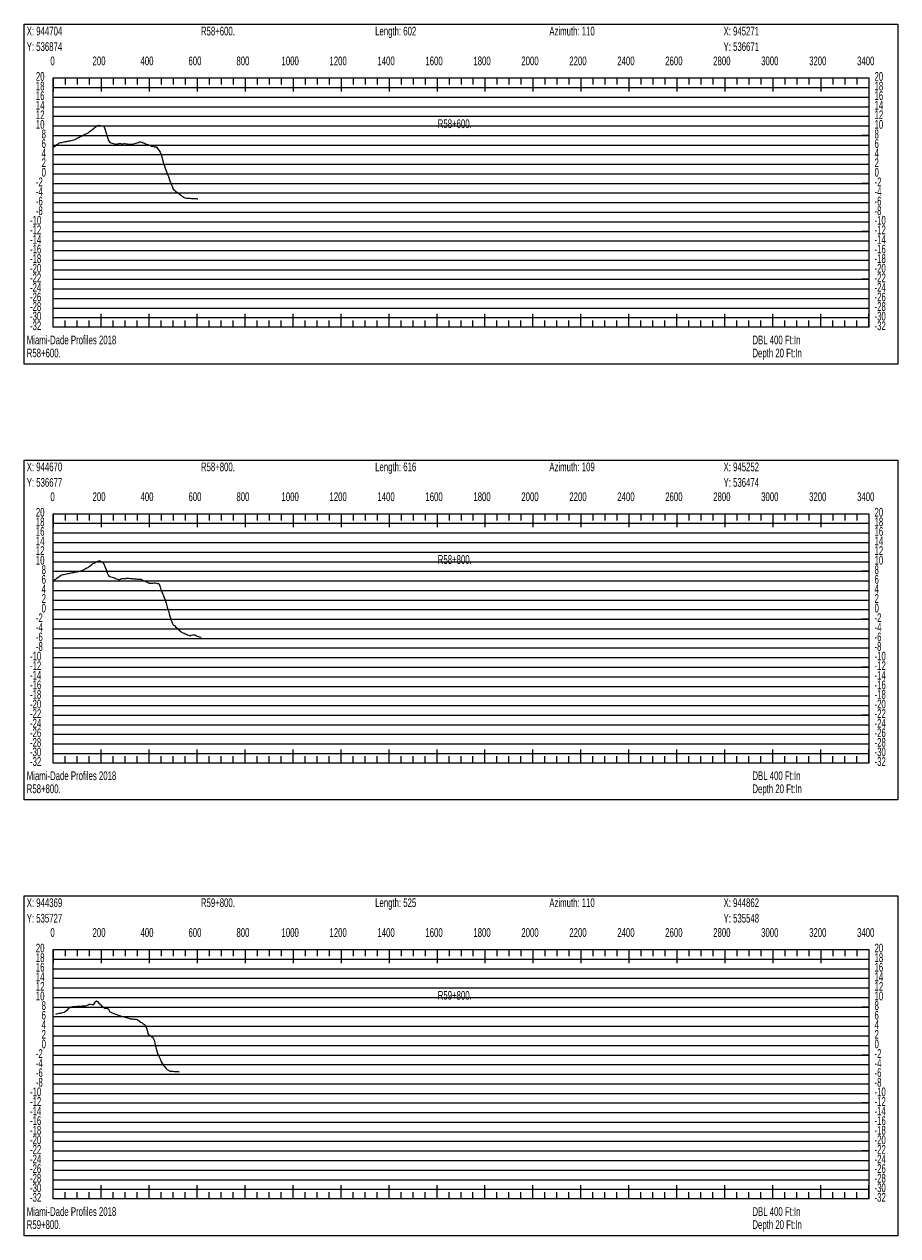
# Model space of a CAD drawing. Header units: feet. Extents: x 1 to 30, y -268 to -1.
# Tile 36 of 94: x 1 to 10, y -164 to -151. Entities that reach past the tile are written whole.
import ezdxf

# ---------------------------------------------------------------- set-up
doc = ezdxf.new("R2010")
doc.units = ezdxf.units.FT
doc.header["$MEASUREMENT"] = 0
doc.layers.add('LABELS', color=7, linetype='Continuous')
doc.layers.add('XSECTION', color=7, linetype='Continuous')

msp = doc.modelspace()

# ---------------------------------------------------------------- linework, layer by layer
at = {"layer": 'XSECTION', "color": 0, "linetype": 'Continuous'}
for points in [[(1, -150.985), (10.106, -150.985), (10.106, -154.53), (1, -154.53), (1, -150.985)], [(1.303, -151.545), (9.803, -151.545), (9.803, -154.145), (1.303, -154.145), (1.303, -151.545)], [(1.303, -151.545), (1.303, -151.686)], [(1.303, -151.545), (1.303, -151.686)], [(1.303, -151.545), (1.303, -151.615)], [(1.303, -151.545), (1.303, -151.615)], [(1.428, -151.545), (1.428, -151.615)], [(1.553, -151.545), (1.553, -151.615)], [(1.678, -151.545), (1.678, -151.615)], [(1.803, -151.545), (1.803, -151.686)], [(1.803, -151.545), (1.803, -151.615)], [(1.928, -151.545), (1.928, -151.615)], [(2.053, -151.545), (2.053, -151.615)], [(2.178, -151.545), (2.178, -151.615)], [(2.303, -151.545), (2.303, -151.686)], [(2.303, -151.545), (2.303, -151.615)], [(2.428, -151.545), (2.428, -151.615)], [(2.553, -151.545), (2.553, -151.615)], [(2.678, -151.545), (2.678, -151.615)], [(2.803, -151.545), (2.803, -151.686)], [(2.803, -151.545), (2.803, -151.615)], [(2.928, -151.545), (2.928, -151.615)], [(3.053, -151.545), (3.053, -151.615)], [(3.178, -151.545), (3.178, -151.615)], [(3.303, -151.545), (3.303, -151.686)], [(3.303, -151.545), (3.303, -151.615)], [(3.428, -151.545), (3.428, -151.615)], [(3.553, -151.545), (3.553, -151.615)], [(3.678, -151.545), (3.678, -151.615)], [(3.803, -151.545), (3.803, -151.686)], [(3.803, -151.545), (3.803, -151.615)], [(3.928, -151.545), (3.928, -151.615)], [(4.053, -151.545), (4.053, -151.615)], [(4.178, -151.545), (4.178, -151.615)], [(4.303, -151.545), (4.303, -151.686)], [(4.303, -151.545), (4.303, -151.615)], [(4.428, -151.545), (4.428, -151.615)], [(4.553, -151.545), (4.553, -151.615)], [(4.678, -151.545), (4.678, -151.615)], [(4.803, -151.545), (4.803, -151.686)], [(4.803, -151.545), (4.803, -151.615)], [(4.928, -151.545), (4.928, -151.615)], [(5.053, -151.545), (5.053, -151.615)], [(5.178, -151.545), (5.178, -151.615)], [(5.303, -151.545), (5.303, -151.686)], [(5.303, -151.545), (5.303, -151.615)], [(5.428, -151.545), (5.428, -151.615)], [(5.553, -151.545), (5.553, -151.615)], [(5.678, -151.545), (5.678, -151.615)], [(5.803, -151.545), (5.803, -151.686)], [(5.803, -151.545), (5.803, -151.615)], [(5.928, -151.545), (5.928, -151.615)], [(6.053, -151.545), (6.053, -151.615)], [(6.178, -151.545), (6.178, -151.615)], [(6.303, -151.545), (6.303, -151.686)], [(6.303, -151.545), (6.303, -151.615)], [(6.428, -151.545), (6.428, -151.615)], [(6.553, -151.545), (6.553, -151.615)], [(6.678, -151.545), (6.678, -151.615)], [(6.803, -151.545), (6.803, -151.686)], [(6.803, -151.545), (6.803, -151.615)], [(6.928, -151.545), (6.928, -151.615)], [(7.053, -151.545), (7.053, -151.615)], [(7.178, -151.545), (7.178, -151.615)], [(7.303, -151.545), (7.303, -151.686)], [(7.303, -151.545), (7.303, -151.615)], [(7.428, -151.545), (7.428, -151.615)], [(7.553, -151.545), (7.553, -151.615)], [(7.678, -151.545), (7.678, -151.615)], [(7.803, -151.545), (7.803, -151.686)], [(7.803, -151.545), (7.803, -151.615)], [(7.928, -151.545), (7.928, -151.615)], [(8.053, -151.545), (8.053, -151.615)], [(8.178, -151.545), (8.178, -151.615)], [(8.303, -151.545), (8.303, -151.686)], [(8.303, -151.545), (8.303, -151.615)], [(8.428, -151.545), (8.428, -151.615)], [(8.553, -151.545), (8.553, -151.615)], [(8.678, -151.545), (8.678, -151.615)], [(8.803, -151.545), (8.803, -151.686)], [(8.803, -151.545), (8.803, -151.615)], [(8.928, -151.545), (8.928, -151.615)], [(9.053, -151.545), (9.053, -151.615)], [(9.178, -151.545), (9.178, -151.615)], [(9.303, -151.545), (9.303, -151.686)], [(9.303, -151.545), (9.303, -151.615)], [(9.428, -151.545), (9.428, -151.615)], [(9.553, -151.545), (9.553, -151.615)], [(9.678, -151.545), (9.678, -151.615)], [(9.803, -151.545), (9.803, -151.686)], [(9.803, -151.545), (9.803, -151.615)], [(1.303, -152.145), (1.373, -152.145)], [(9.803, -152.145), (9.733, -152.145)], [(1.303, -152.645), (1.373, -152.645)], [(9.803, -152.645), (9.733, -152.645)], [(1.303, -153.145), (1.373, -153.145)], [(9.803, -153.145), (9.733, -153.145)], [(1.303, -153.645), (1.373, -153.645)], [(9.803, -153.645), (9.733, -153.645)], [(1.303, -154.145), (1.303, -154.004)], [(1.303, -154.145), (1.303, -154.004)], [(1.803, -154.145), (1.803, -154.004)], [(2.303, -154.145), (2.303, -154.004)], [(2.803, -154.145), (2.803, -154.004)], [(3.303, -154.145), (3.303, -154.004)], [(3.803, -154.145), (3.803, -154.004)], [(4.303, -154.145), (4.303, -154.004)], [(4.803, -154.145), (4.803, -154.004)], [(5.303, -154.145), (5.303, -154.004)], [(5.803, -154.145), (5.803, -154.004)], [(6.303, -154.145), (6.303, -154.004)], [(6.803, -154.145), (6.803, -154.004)], [(7.303, -154.145), (7.303, -154.004)], [(7.803, -154.145), (7.803, -154.004)], [(8.303, -154.145), (8.303, -154.004)], [(8.803, -154.145), (8.803, -154.004)], [(9.303, -154.145), (9.303, -154.004)], [(9.803, -154.145), (9.803, -154.004)], [(1.303, -154.145), (1.303, -154.075)], [(1.303, -154.145), (1.303, -154.075)], [(1.428, -154.145), (1.428, -154.075)], [(1.553, -154.145), (1.553, -154.075)], [(1.678, -154.145), (1.678, -154.075)], [(1.803, -154.145), (1.803, -154.075)], [(1.928, -154.145), (1.928, -154.075)], [(2.053, -154.145), (2.053, -154.075)], [(2.178, -154.145), (2.178, -154.075)], [(2.303, -154.145), (2.303, -154.075)], [(2.428, -154.145), (2.428, -154.075)], [(2.553, -154.145), (2.553, -154.075)], [(2.678, -154.145), (2.678, -154.075)], [(2.803, -154.145), (2.803, -154.075)], [(2.928, -154.145), (2.928, -154.075)], [(3.053, -154.145), (3.053, -154.075)], [(3.178, -154.145), (3.178, -154.075)], [(3.303, -154.145), (3.303, -154.075)], [(3.428, -154.145), (3.428, -154.075)], [(3.553, -154.145), (3.553, -154.075)], [(3.678, -154.145), (3.678, -154.075)], [(3.803, -154.145), (3.803, -154.075)], [(3.928, -154.145), (3.928, -154.075)], [(4.053, -154.145), (4.053, -154.075)], [(4.178, -154.145), (4.178, -154.075)], [(4.303, -154.145), (4.303, -154.075)], [(4.428, -154.145), (4.428, -154.075)], [(4.553, -154.145), (4.553, -154.075)], [(4.678, -154.145), (4.678, -154.075)], [(4.803, -154.145), (4.803, -154.075)], [(4.928, -154.145), (4.928, -154.075)], [(5.053, -154.145), (5.053, -154.075)], [(5.178, -154.145), (5.178, -154.075)], [(5.303, -154.145), (5.303, -154.075)], [(5.428, -154.145), (5.428, -154.075)], [(5.553, -154.145), (5.553, -154.075)], [(5.678, -154.145), (5.678, -154.075)], [(5.803, -154.145), (5.803, -154.075)], [(5.928, -154.145), (5.928, -154.075)], [(6.053, -154.145), (6.053, -154.075)], [(6.178, -154.145), (6.178, -154.075)], [(6.303, -154.145), (6.303, -154.075)], [(6.428, -154.145), (6.428, -154.075)], [(6.553, -154.145), (6.553, -154.075)], [(6.678, -154.145), (6.678, -154.075)], [(6.803, -154.145), (6.803, -154.075)], [(6.928, -154.145), (6.928, -154.075)], [(7.053, -154.145), (7.053, -154.075)], [(7.178, -154.145), (7.178, -154.075)], [(7.303, -154.145), (7.303, -154.075)], [(7.428, -154.145), (7.428, -154.075)], [(7.553, -154.145), (7.553, -154.075)], [(7.678, -154.145), (7.678, -154.075)], [(7.803, -154.145), (7.803, -154.075)], [(7.928, -154.145), (7.928, -154.075)], [(8.053, -154.145), (8.053, -154.075)], [(8.178, -154.145), (8.178, -154.075)], [(8.303, -154.145), (8.303, -154.075)], [(8.428, -154.145), (8.428, -154.075)], [(8.553, -154.145), (8.553, -154.075)], [(8.678, -154.145), (8.678, -154.075)], [(8.803, -154.145), (8.803, -154.075)], [(8.928, -154.145), (8.928, -154.075)], [(9.053, -154.145), (9.053, -154.075)], [(9.178, -154.145), (9.178, -154.075)], [(9.303, -154.145), (9.303, -154.075)], [(9.428, -154.145), (9.428, -154.075)], [(9.553, -154.145), (9.553, -154.075)], [(9.678, -154.145), (9.678, -154.075)], [(9.803, -154.145), (9.803, -154.075)], [(1, -155.53), (10.106, -155.53), (10.106, -159.075), (1, -159.075), (1, -155.53)], [(1.303, -156.09), (9.803, -156.09), (9.803, -158.69), (1.303, -158.69), (1.303, -156.09)], [(1.303, -156.09), (1.303, -156.231)], [(1.303, -156.09), (1.303, -156.231)], [(1.303, -156.09), (1.303, -156.16)], [(1.303, -156.09), (1.303, -156.16)], [(1.428, -156.09), (1.428, -156.16)], [(1.553, -156.09), (1.553, -156.16)], [(1.678, -156.09), (1.678, -156.16)], [(1.803, -156.09), (1.803, -156.231)], [(1.803, -156.09), (1.803, -156.16)], [(1.928, -156.09), (1.928, -156.16)], [(2.053, -156.09), (2.053, -156.16)], [(2.178, -156.09), (2.178, -156.16)], [(2.303, -156.09), (2.303, -156.231)], [(2.303, -156.09), (2.303, -156.16)], [(2.428, -156.09), (2.428, -156.16)], [(2.553, -156.09), (2.553, -156.16)], [(2.678, -156.09), (2.678, -156.16)], [(2.803, -156.09), (2.803, -156.231)], [(2.803, -156.09), (2.803, -156.16)], [(2.928, -156.09), (2.928, -156.16)], [(3.053, -156.09), (3.053, -156.16)], [(3.178, -156.09), (3.178, -156.16)], [(3.303, -156.09), (3.303, -156.231)], [(3.303, -156.09), (3.303, -156.16)], [(3.428, -156.09), (3.428, -156.16)], [(3.553, -156.09), (3.553, -156.16)], [(3.678, -156.09), (3.678, -156.16)], [(3.803, -156.09), (3.803, -156.231)], [(3.803, -156.09), (3.803, -156.16)], [(3.928, -156.09), (3.928, -156.16)], [(4.053, -156.09), (4.053, -156.16)], [(4.178, -156.09), (4.178, -156.16)], [(4.303, -156.09), (4.303, -156.231)], [(4.303, -156.09), (4.303, -156.16)], [(4.428, -156.09), (4.428, -156.16)], [(4.553, -156.09), (4.553, -156.16)], [(4.678, -156.09), (4.678, -156.16)], [(4.803, -156.09), (4.803, -156.231)], [(4.803, -156.09), (4.803, -156.16)], [(4.928, -156.09), (4.928, -156.16)], [(5.053, -156.09), (5.053, -156.16)], [(5.178, -156.09), (5.178, -156.16)], [(5.303, -156.09), (5.303, -156.231)], [(5.303, -156.09), (5.303, -156.16)], [(5.428, -156.09), (5.428, -156.16)], [(5.553, -156.09), (5.553, -156.16)], [(5.678, -156.09), (5.678, -156.16)], [(5.803, -156.09), (5.803, -156.231)], [(5.803, -156.09), (5.803, -156.16)], [(5.928, -156.09), (5.928, -156.16)], [(6.053, -156.09), (6.053, -156.16)], [(6.178, -156.09), (6.178, -156.16)], [(6.303, -156.09), (6.303, -156.231)], [(6.303, -156.09), (6.303, -156.16)], [(6.428, -156.09), (6.428, -156.16)], [(6.553, -156.09), (6.553, -156.16)], [(6.678, -156.09), (6.678, -156.16)], [(6.803, -156.09), (6.803, -156.231)], [(6.803, -156.09), (6.803, -156.16)], [(6.928, -156.09), (6.928, -156.16)], [(7.053, -156.09), (7.053, -156.16)], [(7.178, -156.09), (7.178, -156.16)], [(7.303, -156.09), (7.303, -156.231)], [(7.303, -156.09), (7.303, -156.16)], [(7.428, -156.09), (7.428, -156.16)], [(7.553, -156.09), (7.553, -156.16)], [(7.678, -156.09), (7.678, -156.16)], [(7.803, -156.09), (7.803, -156.231)], [(7.803, -156.09), (7.803, -156.16)], [(7.928, -156.09), (7.928, -156.16)], [(8.053, -156.09), (8.053, -156.16)], [(8.178, -156.09), (8.178, -156.16)], [(8.303, -156.09), (8.303, -156.231)], [(8.303, -156.09), (8.303, -156.16)], [(8.428, -156.09), (8.428, -156.16)], [(8.553, -156.09), (8.553, -156.16)], [(8.678, -156.09), (8.678, -156.16)], [(8.803, -156.09), (8.803, -156.231)], [(8.803, -156.09), (8.803, -156.16)], [(8.928, -156.09), (8.928, -156.16)], [(9.053, -156.09), (9.053, -156.16)], [(9.178, -156.09), (9.178, -156.16)], [(9.303, -156.09), (9.303, -156.231)], [(9.303, -156.09), (9.303, -156.16)], [(9.428, -156.09), (9.428, -156.16)], [(9.553, -156.09), (9.553, -156.16)], [(9.678, -156.09), (9.678, -156.16)], [(9.803, -156.09), (9.803, -156.231)], [(9.803, -156.09), (9.803, -156.16)], [(1.303, -156.69), (1.373, -156.69)], [(9.803, -156.69), (9.733, -156.69)], [(1.303, -157.19), (1.373, -157.19)], [(9.803, -157.19), (9.733, -157.19)], [(1.303, -157.69), (1.373, -157.69)], [(9.803, -157.69), (9.733, -157.69)], [(1.303, -158.19), (1.373, -158.19)], [(9.803, -158.19), (9.733, -158.19)], [(1.303, -158.69), (1.303, -158.549)], [(1.303, -158.69), (1.303, -158.549)], [(1.803, -158.69), (1.803, -158.549)], [(2.303, -158.69), (2.303, -158.549)], [(2.803, -158.69), (2.803, -158.549)], [(3.303, -158.69), (3.303, -158.549)], [(3.803, -158.69), (3.803, -158.549)], [(4.303, -158.69), (4.303, -158.549)], [(4.803, -158.69), (4.803, -158.549)], [(5.303, -158.69), (5.303, -158.549)], [(5.803, -158.69), (5.803, -158.549)], [(6.303, -158.69), (6.303, -158.549)], [(6.803, -158.69), (6.803, -158.549)], [(7.303, -158.69), (7.303, -158.549)], [(7.803, -158.69), (7.803, -158.549)], [(8.303, -158.69), (8.303, -158.549)], [(8.803, -158.69), (8.803, -158.549)], [(9.303, -158.69), (9.303, -158.549)], [(9.803, -158.69), (9.803, -158.549)], [(1.303, -158.69), (1.303, -158.62)], [(1.303, -158.69), (1.303, -158.62)], [(1.428, -158.69), (1.428, -158.62)], [(1.553, -158.69), (1.553, -158.62)], [(1.678, -158.69), (1.678, -158.62)], [(1.803, -158.69), (1.803, -158.62)], [(1.928, -158.69), (1.928, -158.62)], [(2.053, -158.69), (2.053, -158.62)], [(2.178, -158.69), (2.178, -158.62)], [(2.303, -158.69), (2.303, -158.62)], [(2.428, -158.69), (2.428, -158.62)], [(2.553, -158.69), (2.553, -158.62)], [(2.678, -158.69), (2.678, -158.62)], [(2.803, -158.69), (2.803, -158.62)], [(2.928, -158.69), (2.928, -158.62)], [(3.053, -158.69), (3.053, -158.62)], [(3.178, -158.69), (3.178, -158.62)], [(3.303, -158.69), (3.303, -158.62)], [(3.428, -158.69), (3.428, -158.62)], [(3.553, -158.69), (3.553, -158.62)], [(3.678, -158.69), (3.678, -158.62)], [(3.803, -158.69), (3.803, -158.62)], [(3.928, -158.69), (3.928, -158.62)], [(4.053, -158.69), (4.053, -158.62)], [(4.178, -158.69), (4.178, -158.62)], [(4.303, -158.69), (4.303, -158.62)], [(4.428, -158.69), (4.428, -158.62)], [(4.553, -158.69), (4.553, -158.62)], [(4.678, -158.69), (4.678, -158.62)], [(4.803, -158.69), (4.803, -158.62)], [(4.928, -158.69), (4.928, -158.62)], [(5.053, -158.69), (5.053, -158.62)], [(5.178, -158.69), (5.178, -158.62)], [(5.303, -158.69), (5.303, -158.62)], [(5.428, -158.69), (5.428, -158.62)], [(5.553, -158.69), (5.553, -158.62)], [(5.678, -158.69), (5.678, -158.62)], [(5.803, -158.69), (5.803, -158.62)], [(5.928, -158.69), (5.928, -158.62)], [(6.053, -158.69), (6.053, -158.62)], [(6.178, -158.69), (6.178, -158.62)], [(6.303, -158.69), (6.303, -158.62)], [(6.428, -158.69), (6.428, -158.62)], [(6.553, -158.69), (6.553, -158.62)], [(6.678, -158.69), (6.678, -158.62)], [(6.803, -158.69), (6.803, -158.62)], [(6.928, -158.69), (6.928, -158.62)], [(7.053, -158.69), (7.053, -158.62)], [(7.178, -158.69), (7.178, -158.62)], [(7.303, -158.69), (7.303, -158.62)], [(7.428, -158.69), (7.428, -158.62)], [(7.553, -158.69), (7.553, -158.62)], [(7.678, -158.69), (7.678, -158.62)], [(7.803, -158.69), (7.803, -158.62)], [(7.928, -158.69), (7.928, -158.62)], [(8.053, -158.69), (8.053, -158.62)], [(8.178, -158.69), (8.178, -158.62)], [(8.303, -158.69), (8.303, -158.62)], [(8.428, -158.69), (8.428, -158.62)], [(8.553, -158.69), (8.553, -158.62)], [(8.678, -158.69), (8.678, -158.62)], [(8.803, -158.69), (8.803, -158.62)], [(8.928, -158.69), (8.928, -158.62)], [(9.053, -158.69), (9.053, -158.62)], [(9.178, -158.69), (9.178, -158.62)], [(9.303, -158.69), (9.303, -158.62)], [(9.428, -158.69), (9.428, -158.62)], [(9.553, -158.69), (9.553, -158.62)], [(9.678, -158.69), (9.678, -158.62)], [(9.803, -158.69), (9.803, -158.62)], [(1, -160.075), (10.106, -160.075), (10.106, -163.62), (1, -163.62), (1, -160.075)], [(1.303, -160.635), (9.803, -160.635), (9.803, -163.235), (1.303, -163.235), (1.303, -160.635)], [(1.303, -160.635), (1.303, -160.776)], [(1.303, -160.635), (1.303, -160.776)], [(1.303, -160.635), (1.303, -160.705)], [(1.303, -160.635), (1.303, -160.705)], [(1.428, -160.635), (1.428, -160.705)], [(1.553, -160.635), (1.553, -160.705)], [(1.678, -160.635), (1.678, -160.705)], [(1.803, -160.635), (1.803, -160.776)], [(1.803, -160.635), (1.803, -160.705)], [(1.928, -160.635), (1.928, -160.705)], [(2.053, -160.635), (2.053, -160.705)], [(2.178, -160.635), (2.178, -160.705)], [(2.303, -160.635), (2.303, -160.776)], [(2.303, -160.635), (2.303, -160.705)], [(2.428, -160.635), (2.428, -160.705)], [(2.553, -160.635), (2.553, -160.705)], [(2.678, -160.635), (2.678, -160.705)], [(2.803, -160.635), (2.803, -160.776)], [(2.803, -160.635), (2.803, -160.705)], [(2.928, -160.635), (2.928, -160.705)], [(3.053, -160.635), (3.053, -160.705)], [(3.178, -160.635), (3.178, -160.705)], [(3.303, -160.635), (3.303, -160.776)], [(3.303, -160.635), (3.303, -160.705)], [(3.428, -160.635), (3.428, -160.705)], [(3.553, -160.635), (3.553, -160.705)], [(3.678, -160.635), (3.678, -160.705)], [(3.803, -160.635), (3.803, -160.776)], [(3.803, -160.635), (3.803, -160.705)], [(3.928, -160.635), (3.928, -160.705)], [(4.053, -160.635), (4.053, -160.705)], [(4.178, -160.635), (4.178, -160.705)], [(4.303, -160.635), (4.303, -160.776)], [(4.303, -160.635), (4.303, -160.705)], [(4.428, -160.635), (4.428, -160.705)], [(4.553, -160.635), (4.553, -160.705)], [(4.678, -160.635), (4.678, -160.705)], [(4.803, -160.635), (4.803, -160.776)], [(4.803, -160.635), (4.803, -160.705)], [(4.928, -160.635), (4.928, -160.705)], [(5.053, -160.635), (5.053, -160.705)], [(5.178, -160.635), (5.178, -160.705)], [(5.303, -160.635), (5.303, -160.776)], [(5.303, -160.635), (5.303, -160.705)], [(5.428, -160.635), (5.428, -160.705)], [(5.553, -160.635), (5.553, -160.705)], [(5.678, -160.635), (5.678, -160.705)], [(5.803, -160.635), (5.803, -160.776)], [(5.803, -160.635), (5.803, -160.705)], [(5.928, -160.635), (5.928, -160.705)], [(6.053, -160.635), (6.053, -160.705)], [(6.178, -160.635), (6.178, -160.705)], [(6.303, -160.635), (6.303, -160.776)], [(6.303, -160.635), (6.303, -160.705)], [(6.428, -160.635), (6.428, -160.705)], [(6.553, -160.635), (6.553, -160.705)], [(6.678, -160.635), (6.678, -160.705)], [(6.803, -160.635), (6.803, -160.776)], [(6.803, -160.635), (6.803, -160.705)], [(6.928, -160.635), (6.928, -160.705)], [(7.053, -160.635), (7.053, -160.705)], [(7.178, -160.635), (7.178, -160.705)], [(7.303, -160.635), (7.303, -160.776)], [(7.303, -160.635), (7.303, -160.705)], [(7.428, -160.635), (7.428, -160.705)], [(7.553, -160.635), (7.553, -160.705)], [(7.678, -160.635), (7.678, -160.705)], [(7.803, -160.635), (7.803, -160.776)], [(7.803, -160.635), (7.803, -160.705)], [(7.928, -160.635), (7.928, -160.705)], [(8.053, -160.635), (8.053, -160.705)], [(8.178, -160.635), (8.178, -160.705)], [(8.303, -160.635), (8.303, -160.776)], [(8.303, -160.635), (8.303, -160.705)], [(8.428, -160.635), (8.428, -160.705)], [(8.553, -160.635), (8.553, -160.705)], [(8.678, -160.635), (8.678, -160.705)], [(8.803, -160.635), (8.803, -160.776)], [(8.803, -160.635), (8.803, -160.705)], [(8.928, -160.635), (8.928, -160.705)], [(9.053, -160.635), (9.053, -160.705)], [(9.178, -160.635), (9.178, -160.705)], [(9.303, -160.635), (9.303, -160.776)], [(9.303, -160.635), (9.303, -160.705)], [(9.428, -160.635), (9.428, -160.705)], [(9.553, -160.635), (9.553, -160.705)], [(9.678, -160.635), (9.678, -160.705)], [(9.803, -160.635), (9.803, -160.776)], [(9.803, -160.635), (9.803, -160.705)], [(1.303, -161.235), (1.373, -161.235)], [(9.803, -161.235), (9.733, -161.235)], [(1.303, -161.735), (1.373, -161.735)], [(9.803, -161.735), (9.733, -161.735)], [(1.303, -162.235), (1.373, -162.235)], [(9.803, -162.235), (9.733, -162.235)], [(1.303, -162.735), (1.373, -162.735)], [(9.803, -162.735), (9.733, -162.735)], [(1.303, -163.235), (1.303, -163.094)], [(1.303, -163.235), (1.303, -163.094)], [(1.803, -163.235), (1.803, -163.094)], [(2.303, -163.235), (2.303, -163.094)], [(2.803, -163.235), (2.803, -163.094)], [(3.303, -163.235), (3.303, -163.094)], [(3.803, -163.235), (3.803, -163.094)], [(4.303, -163.235), (4.303, -163.094)], [(4.803, -163.235), (4.803, -163.094)], [(5.303, -163.235), (5.303, -163.094)], [(5.803, -163.235), (5.803, -163.094)], [(6.303, -163.235), (6.303, -163.094)], [(6.803, -163.235), (6.803, -163.094)], [(7.303, -163.235), (7.303, -163.094)], [(7.803, -163.235), (7.803, -163.094)], [(8.303, -163.235), (8.303, -163.094)], [(8.803, -163.235), (8.803, -163.094)], [(9.303, -163.235), (9.303, -163.094)], [(9.803, -163.235), (9.803, -163.094)], [(1.303, -163.235), (1.303, -163.165)], [(1.303, -163.235), (1.303, -163.165)], [(1.428, -163.235), (1.428, -163.165)], [(1.553, -163.235), (1.553, -163.165)], [(1.678, -163.235), (1.678, -163.165)], [(1.803, -163.235), (1.803, -163.165)], [(1.928, -163.235), (1.928, -163.165)], [(2.053, -163.235), (2.053, -163.165)], [(2.178, -163.235), (2.178, -163.165)], [(2.303, -163.235), (2.303, -163.165)], [(2.428, -163.235), (2.428, -163.165)], [(2.553, -163.235), (2.553, -163.165)], [(2.678, -163.235), (2.678, -163.165)], [(2.803, -163.235), (2.803, -163.165)], [(2.928, -163.235), (2.928, -163.165)], [(3.053, -163.235), (3.053, -163.165)], [(3.178, -163.235), (3.178, -163.165)], [(3.303, -163.235), (3.303, -163.165)], [(3.428, -163.235), (3.428, -163.165)], [(3.553, -163.235), (3.553, -163.165)], [(3.678, -163.235), (3.678, -163.165)], [(3.803, -163.235), (3.803, -163.165)], [(3.928, -163.235), (3.928, -163.165)], [(4.053, -163.235), (4.053, -163.165)], [(4.178, -163.235), (4.178, -163.165)], [(4.303, -163.235), (4.303, -163.165)], [(4.428, -163.235), (4.428, -163.165)], [(4.553, -163.235), (4.553, -163.165)], [(4.678, -163.235), (4.678, -163.165)], [(4.803, -163.235), (4.803, -163.165)], [(4.928, -163.235), (4.928, -163.165)], [(5.053, -163.235), (5.053, -163.165)], [(5.178, -163.235), (5.178, -163.165)], [(5.303, -163.235), (5.303, -163.165)], [(5.428, -163.235), (5.428, -163.165)], [(5.553, -163.235), (5.553, -163.165)], [(5.678, -163.235), (5.678, -163.165)], [(5.803, -163.235), (5.803, -163.165)], [(5.928, -163.235), (5.928, -163.165)], [(6.053, -163.235), (6.053, -163.165)], [(6.178, -163.235), (6.178, -163.165)], [(6.303, -163.235), (6.303, -163.165)], [(6.428, -163.235), (6.428, -163.165)], [(6.553, -163.235), (6.553, -163.165)], [(6.678, -163.235), (6.678, -163.165)], [(6.803, -163.235), (6.803, -163.165)], [(6.928, -163.235), (6.928, -163.165)], [(7.053, -163.235), (7.053, -163.165)], [(7.178, -163.235), (7.178, -163.165)], [(7.303, -163.235), (7.303, -163.165)], [(7.428, -163.235), (7.428, -163.165)], [(7.553, -163.235), (7.553, -163.165)], [(7.678, -163.235), (7.678, -163.165)], [(7.803, -163.235), (7.803, -163.165)], [(7.928, -163.235), (7.928, -163.165)], [(8.053, -163.235), (8.053, -163.165)], [(8.178, -163.235), (8.178, -163.165)], [(8.303, -163.235), (8.303, -163.165)], [(8.428, -163.235), (8.428, -163.165)], [(8.553, -163.235), (8.553, -163.165)], [(8.678, -163.235), (8.678, -163.165)], [(8.803, -163.235), (8.803, -163.165)], [(8.928, -163.235), (8.928, -163.165)], [(9.053, -163.235), (9.053, -163.165)], [(9.178, -163.235), (9.178, -163.165)], [(9.303, -163.235), (9.303, -163.165)], [(9.428, -163.235), (9.428, -163.165)], [(9.553, -163.235), (9.553, -163.165)], [(9.678, -163.235), (9.678, -163.165)], [(9.803, -163.235), (9.803, -163.165)]]:
    msp.add_lwpolyline(points, dxfattribs=at)
at = {"layer": 'XSECTION', "color": 0}
for points in [[(1.303, -151.645), (9.803, -151.645)], [(1.303, -151.745), (9.803, -151.745)], [(1.303, -151.845), (9.803, -151.845)], [(1.303, -151.945), (9.803, -151.945)], [(1.303, -152.045), (9.803, -152.045)], [(1.303, -152.145), (9.803, -152.145)], [(1.303, -152.245), (9.803, -152.245)], [(1.303, -152.345), (9.803, -152.345)], [(1.303, -152.445), (9.803, -152.445)], [(1.303, -152.545), (9.803, -152.545)], [(1.303, -152.645), (9.803, -152.645)], [(1.303, -152.745), (9.803, -152.745)], [(1.303, -152.845), (9.803, -152.845)], [(1.303, -152.945), (9.803, -152.945)], [(1.303, -153.045), (9.803, -153.045)], [(1.303, -153.145), (9.803, -153.145)], [(1.303, -153.245), (9.803, -153.245)], [(1.303, -153.345), (9.803, -153.345)], [(1.303, -153.445), (9.803, -153.445)], [(1.303, -153.545), (9.803, -153.545)], [(1.303, -153.645), (9.803, -153.645)], [(1.303, -153.745), (9.803, -153.745)], [(1.303, -153.845), (9.803, -153.845)], [(1.303, -153.945), (9.803, -153.945)], [(1.303, -154.045), (9.803, -154.045)], [(1.303, -156.19), (9.803, -156.19)], [(1.303, -156.29), (9.803, -156.29)], [(1.303, -156.39), (9.803, -156.39)], [(1.303, -156.49), (9.803, -156.49)], [(1.303, -156.59), (9.803, -156.59)], [(1.303, -156.69), (9.803, -156.69)], [(1.303, -156.79), (9.803, -156.79)], [(1.303, -156.89), (9.803, -156.89)], [(1.303, -156.99), (9.803, -156.99)], [(1.303, -157.09), (9.803, -157.09)], [(1.303, -157.19), (9.803, -157.19)], [(1.303, -157.29), (9.803, -157.29)], [(1.303, -157.39), (9.803, -157.39)], [(1.303, -157.49), (9.803, -157.49)], [(1.303, -157.59), (9.803, -157.59)], [(1.303, -157.69), (9.803, -157.69)], [(1.303, -157.79), (9.803, -157.79)], [(1.303, -157.89), (9.803, -157.89)], [(1.303, -157.99), (9.803, -157.99)], [(1.303, -158.09), (9.803, -158.09)], [(1.303, -158.19), (9.803, -158.19)], [(1.303, -158.29), (9.803, -158.29)], [(1.303, -158.39), (9.803, -158.39)], [(1.303, -158.49), (9.803, -158.49)], [(1.303, -158.59), (9.803, -158.59)], [(1.303, -160.735), (9.803, -160.735)], [(1.303, -160.835), (9.803, -160.835)], [(1.303, -160.935), (9.803, -160.935)], [(1.303, -161.035), (9.803, -161.035)], [(1.303, -161.135), (9.803, -161.135)], [(1.303, -161.235), (9.803, -161.235)], [(1.303, -161.335), (9.803, -161.335)], [(1.303, -161.435), (9.803, -161.435)], [(1.303, -161.535), (9.803, -161.535)], [(1.303, -161.635), (9.803, -161.635)], [(1.303, -161.735), (9.803, -161.735)], [(1.303, -161.835), (9.803, -161.835)], [(1.303, -161.935), (9.803, -161.935)], [(1.303, -162.035), (9.803, -162.035)], [(1.303, -162.135), (9.803, -162.135)], [(1.303, -162.235), (9.803, -162.235)], [(1.303, -162.335), (9.803, -162.335)], [(1.303, -162.435), (9.803, -162.435)], [(1.303, -162.535), (9.803, -162.535)], [(1.303, -162.635), (9.803, -162.635)], [(1.303, -162.735), (9.803, -162.735)], [(1.303, -162.835), (9.803, -162.835)], [(1.303, -162.935), (9.803, -162.935)], [(1.303, -163.035), (9.803, -163.035)], [(1.303, -163.135), (9.803, -163.135)]]:
    msp.add_lwpolyline(points, dxfattribs=at)
at = {"layer": 'XSECTION', "color": 5, "linetype": 'Continuous'}
for points in [[(1.303, -152.268), (1.315, -152.259), (1.328, -152.25), (1.341, -152.241), (1.353, -152.232), (1.365, -152.223), (1.378, -152.219), (1.391, -152.217), (1.403, -152.214), (1.415, -152.212), (1.428, -152.209), (1.44, -152.207), (1.453, -152.205), (1.466, -152.202), (1.478, -152.2), (1.49, -152.197), (1.503, -152.194), (1.516, -152.192), (1.528, -152.186), (1.54, -152.181), (1.553, -152.174), (1.565, -152.167), (1.578, -152.161), (1.591, -152.155), (1.603, -152.148), (1.615, -152.142), (1.628, -152.136), (1.641, -152.129), (1.653, -152.123), (1.665, -152.116), (1.678, -152.108), (1.69, -152.098), (1.703, -152.088), (1.716, -152.078), (1.728, -152.068), (1.74, -152.058), (1.753, -152.048), (1.766, -152.038), (1.778, -152.04), (1.79, -152.042), (1.803, -152.044), (1.815, -152.046), (1.828, -152.047), (1.841, -152.076), (1.853, -152.12), (1.865, -152.157), (1.878, -152.196), (1.891, -152.219), (1.903, -152.222), (1.915, -152.225), (1.928, -152.229), (1.94, -152.232), (1.953, -152.235), (1.966, -152.233), (1.978, -152.231), (1.99, -152.228), (2.003, -152.229), (2.015, -152.232), (2.028, -152.233), (2.041, -152.23), (2.053, -152.228), (2.066, -152.231), (2.078, -152.234), (2.091, -152.236), (2.103, -152.237), (2.115, -152.236), (2.128, -152.235), (2.14, -152.232), (2.153, -152.228), (2.166, -152.224), (2.178, -152.221), (2.191, -152.218), (2.203, -152.212), (2.216, -152.21), (2.228, -152.215), (2.24, -152.221), (2.253, -152.226), (2.265, -152.231), (2.278, -152.235), (2.291, -152.24), (2.303, -152.246), (2.316, -152.251), (2.328, -152.255), (2.341, -152.258), (2.353, -152.264), (2.365, -152.263), (2.378, -152.262), (2.39, -152.281), (2.403, -152.3), (2.416, -152.319), (2.428, -152.342), (2.441, -152.395), (2.453, -152.435), (2.466, -152.475), (2.478, -152.514), (2.49, -152.546), (2.503, -152.573), (2.515, -152.607), (2.528, -152.645), (2.541, -152.675), (2.553, -152.706), (2.566, -152.716), (2.578, -152.725), (2.591, -152.735), (2.603, -152.745), (2.615, -152.754), (2.628, -152.763), (2.64, -152.773), (2.653, -152.783), (2.666, -152.792), (2.678, -152.797), (2.691, -152.798), (2.703, -152.798), (2.716, -152.799), (2.728, -152.8), (2.74, -152.801), (2.753, -152.802), (2.765, -152.803), (2.778, -152.803), (2.791, -152.804), (2.803, -152.805), (2.808, -152.805)], [(1.303, -156.789), (1.315, -156.78), (1.328, -156.771), (1.341, -156.762), (1.353, -156.753), (1.365, -156.744), (1.378, -156.735), (1.391, -156.727), (1.403, -156.725), (1.415, -156.723), (1.428, -156.72), (1.44, -156.717), (1.453, -156.714), (1.466, -156.712), (1.478, -156.709), (1.49, -156.707), (1.503, -156.704), (1.516, -156.702), (1.528, -156.7), (1.54, -156.697), (1.553, -156.695), (1.565, -156.692), (1.578, -156.689), (1.591, -156.687), (1.603, -156.681), (1.615, -156.674), (1.628, -156.668), (1.641, -156.662), (1.653, -156.655), (1.665, -156.649), (1.678, -156.639), (1.69, -156.629), (1.703, -156.62), (1.716, -156.61), (1.728, -156.604), (1.74, -156.598), (1.753, -156.592), (1.766, -156.586), (1.778, -156.58), (1.79, -156.581), (1.803, -156.587), (1.815, -156.594), (1.828, -156.614), (1.841, -156.639), (1.853, -156.67), (1.865, -156.706), (1.878, -156.733), (1.891, -156.745), (1.903, -156.749), (1.915, -156.752), (1.928, -156.755), (1.94, -156.76), (1.953, -156.764), (1.966, -156.77), (1.978, -156.774), (1.99, -156.778), (2.003, -156.772), (2.015, -156.767), (2.028, -156.767), (2.041, -156.767), (2.053, -156.768), (2.066, -156.762), (2.078, -156.762), (2.091, -156.763), (2.103, -156.764), (2.115, -156.765), (2.128, -156.766), (2.14, -156.768), (2.153, -156.769), (2.166, -156.77), (2.178, -156.771), (2.191, -156.772), (2.203, -156.773), (2.216, -156.774), (2.228, -156.779), (2.24, -156.786), (2.253, -156.791), (2.265, -156.796), (2.278, -156.801), (2.291, -156.807), (2.303, -156.813), (2.316, -156.815), (2.328, -156.813), (2.341, -156.813), (2.353, -156.812), (2.365, -156.812), (2.378, -156.813), (2.39, -156.816), (2.403, -156.818), (2.416, -156.854), (2.428, -156.894), (2.441, -156.919), (2.453, -156.945), (2.466, -156.981), (2.478, -157.023), (2.49, -157.065), (2.503, -157.106), (2.515, -157.147), (2.528, -157.188), (2.541, -157.229), (2.553, -157.248), (2.566, -157.257), (2.578, -157.268), (2.591, -157.28), (2.603, -157.292), (2.615, -157.303), (2.628, -157.316), (2.64, -157.326), (2.653, -157.331), (2.666, -157.336), (2.678, -157.342), (2.691, -157.347), (2.703, -157.352), (2.716, -157.357), (2.728, -157.362), (2.74, -157.357), (2.753, -157.352), (2.765, -157.352), (2.778, -157.352), (2.791, -157.359), (2.803, -157.367), (2.816, -157.371), (2.828, -157.374), (2.841, -157.377), (2.843, -157.378)], [(1.328, -161.308), (1.341, -161.305), (1.353, -161.302), (1.365, -161.299), (1.378, -161.297), (1.391, -161.294), (1.403, -161.291), (1.415, -161.289), (1.428, -161.281), (1.44, -161.271), (1.453, -161.259), (1.466, -161.248), (1.478, -161.238), (1.49, -161.231), (1.503, -161.23), (1.516, -161.23), (1.528, -161.228), (1.54, -161.228), (1.553, -161.226), (1.565, -161.226), (1.578, -161.225), (1.591, -161.224), (1.603, -161.223), (1.615, -161.222), (1.628, -161.221), (1.641, -161.221), (1.653, -161.217), (1.665, -161.21), (1.678, -161.203), (1.69, -161.203), (1.703, -161.207), (1.716, -161.21), (1.728, -161.201), (1.74, -161.184), (1.753, -161.171), (1.766, -161.182), (1.778, -161.194), (1.79, -161.205), (1.803, -161.217), (1.815, -161.228), (1.828, -161.239), (1.841, -161.25), (1.853, -161.248), (1.865, -161.247), (1.878, -161.258), (1.891, -161.284), (1.903, -161.289), (1.915, -161.294), (1.928, -161.299), (1.94, -161.304), (1.953, -161.309), (1.966, -161.314), (1.978, -161.318), (1.99, -161.322), (2.003, -161.325), (2.015, -161.329), (2.028, -161.333), (2.041, -161.337), (2.053, -161.341), (2.066, -161.345), (2.078, -161.348), (2.091, -161.352), (2.103, -161.356), (2.115, -161.358), (2.128, -161.359), (2.14, -161.36), (2.153, -161.361), (2.166, -161.362), (2.178, -161.365), (2.191, -161.374), (2.203, -161.383), (2.216, -161.392), (2.228, -161.4), (2.24, -161.409), (2.253, -161.418), (2.265, -161.427), (2.278, -161.465), (2.291, -161.517), (2.303, -161.526), (2.316, -161.535), (2.328, -161.545), (2.341, -161.554), (2.353, -161.579), (2.365, -161.63), (2.378, -161.681), (2.39, -161.716), (2.403, -161.746), (2.416, -161.776), (2.428, -161.807), (2.441, -161.828), (2.453, -161.844), (2.466, -161.859), (2.478, -161.874), (2.49, -161.887), (2.503, -161.893), (2.515, -161.902), (2.528, -161.903), (2.541, -161.904), (2.553, -161.905), (2.566, -161.906), (2.578, -161.906), (2.591, -161.907), (2.603, -161.908), (2.614, -161.909)]]:
    msp.add_lwpolyline(points, dxfattribs=at)

# ---------------------------------------------------------------- texts
at = {"layer": 'LABELS', "color": 0, "width": 0.666667}
for s, p in [('X: 944704', (1.026, -151.102)), ('R58+600.', (2.842, -151.102)), ('Length: 602', (4.658, -151.102)), ('Azimuth: 110', (6.474, -151.102)), ('X: 945271', (8.29, -151.102)), ('Y: 536874', (1.026, -151.264)), ('Y: 536671', (8.29, -151.264)), ('0', (1.273, -151.413)), ('0', (1.273, -151.413)), ('200', (1.712, -151.413)), ('400', (2.212, -151.413)), ('600', (2.712, -151.413)), ('800', (3.212, -151.413)), ('1000', (3.682, -151.413)), ('1200', (4.182, -151.413)), ('1400', (4.682, -151.413)), ('1600', (5.182, -151.413)), ('1800', (5.682, -151.413)), ('2000', (6.182, -151.413)), ('2200', (6.682, -151.413)), ('2400', (7.182, -151.413)), ('2600', (7.682, -151.413)), ('2800', (8.182, -151.413)), ('3000', (8.682, -151.413)), ('3200', (9.182, -151.413)), ('3400', (9.682, -151.413)), ('20', (1.121, -151.575)), ('20', (9.864, -151.575)), ('18', (1.121, -151.675)), ('18', (9.864, -151.675)), ('16', (1.121, -151.775)), ('16', (9.864, -151.775)), ('14', (1.121, -151.875)), ('14', (9.864, -151.875)), ('12', (1.121, -151.975)), ('10', (1.121, -152.075)), ('R58+600.', (5.311, -152.068)), ('12', (9.864, -151.975)), ('10', (9.864, -152.075)), ('8', (1.181, -152.175)), ('8', (9.864, -152.175)), ('6', (1.181, -152.275)), ('6', (9.864, -152.275)), ('4', (1.181, -152.375)), ('4', (9.864, -152.375)), ('2', (1.181, -152.475)), ('0', (1.181, -152.575)), ('2', (9.864, -152.475)), ('0', (9.864, -152.575)), ('-2', (1.121, -152.675)), ('-2', (9.864, -152.675)), ('-4', (1.121, -152.775)), ('-4', (9.864, -152.775)), ('-6', (1.121, -152.875)), ('-8', (1.121, -152.975)), ('-6', (9.864, -152.875)), ('-8', (9.864, -152.975)), ('-10', (1.06, -153.075)), ('-10', (9.864, -153.075)), ('-12', (1.06, -153.175)), ('-12', (9.864, -153.175)), ('-14', (1.06, -153.275)), ('-14', (9.864, -153.275)), ('-16', (1.06, -153.375)), ('-18', (1.06, -153.475)), ('-16', (9.864, -153.375)), ('-18', (9.864, -153.475)), ('-20', (1.06, -153.575)), ('-20', (9.864, -153.575)), ('-22', (1.06, -153.675)), ('-22', (9.864, -153.675)), ('-24', (1.06, -153.775)), ('-24', (9.864, -153.775)), ('-26', (1.06, -153.875)), ('-28', (1.06, -153.975)), ('-26', (9.864, -153.875)), ('-28', (9.864, -153.975)), ('-30', (1.06, -154.075)), ('-30', (9.864, -154.075)), ('-32', (1.06, -154.175)), ('-32', (9.864, -154.175)), ('DBL 400 Ft:In', (8.591, -154.323)), ('Depth 20 Ft:In', (8.591, -154.459)), ('X: 944670', (1.026, -155.647)), ('R58+800.', (2.842, -155.647)), ('Length: 616', (4.658, -155.647)), ('Azimuth: 109', (6.474, -155.647)), ('X: 945252', (8.29, -155.647)), ('Y: 536677', (1.026, -155.809)), ('Y: 536474', (8.29, -155.809)), ('0', (1.273, -155.958)), ('0', (1.273, -155.958)), ('200', (1.712, -155.958)), ('400', (2.212, -155.958)), ('600', (2.712, -155.958)), ('800', (3.212, -155.958)), ('1000', (3.682, -155.958)), ('1200', (4.182, -155.958)), ('1400', (4.682, -155.958)), ('1600', (5.182, -155.958)), ('1800', (5.682, -155.958)), ('2000', (6.182, -155.958)), ('2200', (6.682, -155.958)), ('2400', (7.182, -155.958)), ('2600', (7.682, -155.958)), ('2800', (8.182, -155.958)), ('3000', (8.682, -155.958)), ('3200', (9.182, -155.958)), ('3400', (9.682, -155.958)), ('20', (1.121, -156.12)), ('20', (9.864, -156.12)), ('18', (1.121, -156.22)), ('18', (9.864, -156.22)), ('16', (1.121, -156.32)), ('16', (9.864, -156.32)), ('14', (1.121, -156.42)), ('14', (9.864, -156.42)), ('12', (1.121, -156.52)), ('10', (1.121, -156.62)), ('R58+800.', (5.311, -156.613)), ('12', (9.864, -156.52)), ('10', (9.864, -156.62)), ('8', (1.181, -156.72)), ('8', (9.864, -156.72)), ('6', (1.181, -156.82)), ('6', (9.864, -156.82)), ('4', (1.181, -156.92)), ('4', (9.864, -156.92)), ('2', (1.181, -157.02)), ('0', (1.181, -157.12)), ('2', (9.864, -157.02)), ('0', (9.864, -157.12)), ('-2', (1.121, -157.22)), ('-2', (9.864, -157.22)), ('-4', (1.121, -157.32)), ('-4', (9.864, -157.32)), ('-6', (1.121, -157.42)), ('-8', (1.121, -157.52)), ('-6', (9.864, -157.42)), ('-8', (9.864, -157.52)), ('-10', (1.06, -157.62)), ('-10', (9.864, -157.62)), ('-12', (1.06, -157.72)), ('-12', (9.864, -157.72)), ('-14', (1.06, -157.82)), ('-14', (9.864, -157.82)), ('-16', (1.06, -157.92)), ('-18', (1.06, -158.02)), ('-16', (9.864, -157.92)), ('-18', (9.864, -158.02)), ('-20', (1.06, -158.12)), ('-20', (9.864, -158.12)), ('-22', (1.06, -158.22)), ('-22', (9.864, -158.22)), ('-24', (1.06, -158.32)), ('-24', (9.864, -158.32)), ('-26', (1.06, -158.42)), ('-28', (1.06, -158.52)), ('-26', (9.864, -158.42)), ('-28', (9.864, -158.52)), ('-30', (1.06, -158.62)), ('-30', (9.864, -158.62)), ('-32', (1.06, -158.72)), ('-32', (9.864, -158.72)), ('DBL 400 Ft:In', (8.591, -158.868)), ('Depth 20 Ft:In', (8.591, -159.004)), ('X: 944369', (1.026, -160.192)), ('R59+800.', (2.842, -160.192)), ('Length: 525', (4.658, -160.192)), ('Azimuth: 110', (6.474, -160.192)), ('X: 944862', (8.29, -160.192)), ('Y: 535727', (1.026, -160.354)), ('Y: 535548', (8.29, -160.354)), ('0', (1.273, -160.503)), ('0', (1.273, -160.503)), ('200', (1.712, -160.503)), ('400', (2.212, -160.503)), ('600', (2.712, -160.503)), ('800', (3.212, -160.503)), ('1000', (3.682, -160.503)), ('1200', (4.182, -160.503)), ('1400', (4.682, -160.503)), ('1600', (5.182, -160.503)), ('1800', (5.682, -160.503)), ('2000', (6.182, -160.503)), ('2200', (6.682, -160.503)), ('2400', (7.182, -160.503)), ('2600', (7.682, -160.503)), ('2800', (8.182, -160.503)), ('3000', (8.682, -160.503)), ('3200', (9.182, -160.503)), ('3400', (9.682, -160.503)), ('20', (1.121, -160.665)), ('20', (9.864, -160.665)), ('18', (1.121, -160.765)), ('18', (9.864, -160.765)), ('16', (1.121, -160.865)), ('16', (9.864, -160.865)), ('14', (1.121, -160.965)), ('14', (9.864, -160.965)), ('12', (1.121, -161.065)), ('10', (1.121, -161.165)), ('R59+800.', (5.311, -161.158)), ('12', (9.864, -161.065)), ('10', (9.864, -161.165)), ('8', (1.181, -161.265)), ('8', (9.864, -161.265)), ('6', (1.181, -161.365)), ('6', (9.864, -161.365)), ('4', (1.181, -161.465)), ('2', (1.181, -161.565)), ('4', (9.864, -161.465)), ('2', (9.864, -161.565)), ('0', (1.181, -161.665)), ('0', (9.864, -161.665)), ('-2', (1.121, -161.765)), ('-2', (9.864, -161.765)), ('-4', (1.121, -161.865)), ('-4', (9.864, -161.865)), ('-6', (1.121, -161.965)), ('-8', (1.121, -162.065)), ('-6', (9.864, -161.965)), ('-8', (9.864, -162.065)), ('-10', (1.06, -162.165)), ('-10', (9.864, -162.165)), ('-12', (1.06, -162.265)), ('-12', (9.864, -162.265)), ('-14', (1.06, -162.365)), ('-14', (9.864, -162.365)), ('-16', (1.06, -162.465)), ('-18', (1.06, -162.565)), ('-16', (9.864, -162.465)), ('-18', (9.864, -162.565)), ('-20', (1.06, -162.665)), ('-20', (9.864, -162.665)), ('-22', (1.06, -162.765)), ('-22', (9.864, -162.765)), ('-24', (1.06, -162.865)), ('-24', (9.864, -162.865)), ('-26', (1.06, -162.965)), ('-28', (1.06, -163.065)), ('-26', (9.864, -162.965)), ('-28', (9.864, -163.065)), ('-30', (1.06, -163.165)), ('-30', (9.864, -163.165)), ('-32', (1.06, -163.265)), ('-32', (9.864, -163.265)), ('DBL 400 Ft:In', (8.591, -163.413)), ('Depth 20 Ft:In', (8.591, -163.549))]:
    msp.add_text(s, height=0.091, dxfattribs=at).set_placement(p)
at = {"layer": 'LABELS', "color": 5, "width": 0.666667}
for s, p in [('Miami-Dade Profiles 2018', (1.026, -154.323)), ('R58+600.', (1.026, -154.459)), ('Miami-Dade Profiles 2018', (1.026, -158.868)), ('R58+800.', (1.026, -159.004)), ('Miami-Dade Profiles 2018', (1.026, -163.413)), ('R59+800.', (1.026, -163.549))]:
    msp.add_text(s, height=0.091, dxfattribs=at).set_placement(p)

doc.saveas('drawing.dxf')
